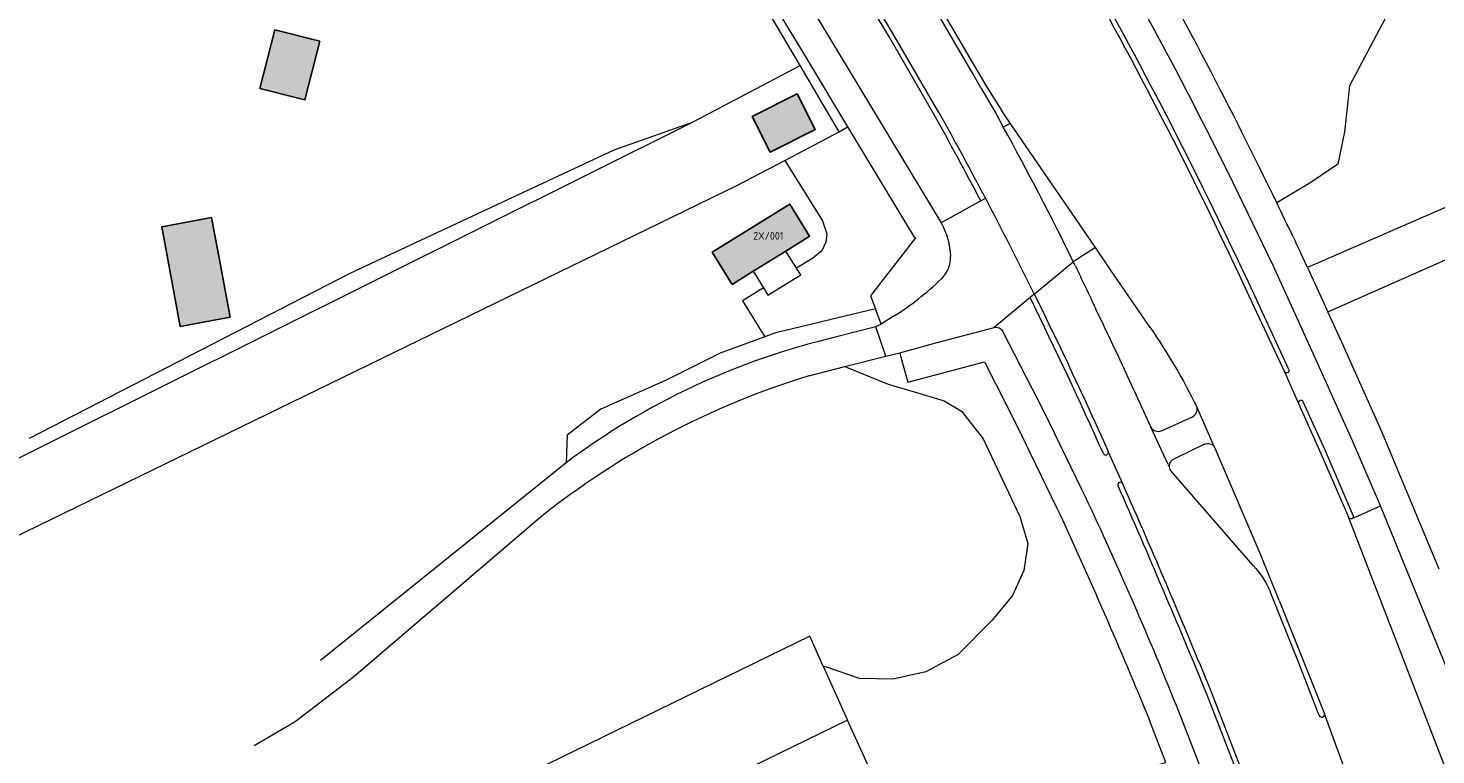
# Model space of a CAD drawing. Header units: metres. Extents: x 195286 to 196278, y 327273 to 327838.
# Tile 37 of 46: x 196052 to 196144, y 327593 to 327641. Entities that reach past the tile are written whole.
import ezdxf
from ezdxf.enums import TextEntityAlignment as Align

# ---------------------------------------------------------------- set-up
doc = ezdxf.new("R2010")
doc.units = ezdxf.units.M
for name, color, linetype, lineweight in [('B-WE-GR-BEPLANTING_CULTUUR_BOSPLANTSOEN-GV', 253, 'Continuous', 18), ('B-WE-IE-TERREINAFSCHEIDING_KUNSTMATIG_HEKWERK-G', 253, 'IE-TERREINAFSCHEIDING-KUNSTMATIG', 18), ('B-WE-OG-BEBOUWING-GV', 250, 'Continuous', 25), ('B-WE-OG-BEBOUWING-T18', 1, 'Continuous', 25), ('B-WE-OG-TERREIN_BEGROEID-GV', 253, 'Continuous', 9), ('B-WE-OG-TERREIN_ERF-GV', 253, 'Continuous', 9), ('B-WE-VH-GESLOTENVERHARDING_ASFALT-GV', 253, 'Continuous', 9), ('B-WE-VH-OPENVERHARDING-GV', 253, 'Continuous', 9), ('B-WE-VH-OPENVERHARDING_BETONELEMENT-GV', 253, 'Continuous', 9), ('B-WE-VH-OPENVERHARDING_BETONSTRAATSTEEN-GV', 253, 'Continuous', 9), ('B-WE-VH-OPENVERHARDING_STRAATBAKSTEEN-GV', 253, 'Continuous', 9), ('B-WE-VH-TEGEL-GV', 253, 'Continuous', 9)]:
    doc.layers.add(name, color=color, linetype=linetype, lineweight=lineweight)
doc.layers.add('B-WE-OG-BEBOUWING-V', color=7, linetype='Continuous', lineweight=5, true_color=0xfff3f2)
doc.styles.add('NLCS-ISO-M200-T18', font='NLCS-ISO.ttf', dxfattribs={"height": 0.36})
doc.linetypes.add('IE-TERREINAFSCHEIDING-KUNSTMATIG', pattern='A,4,[82,NLCS.SHX,S=0.75,R=90,X=0,Y=0],4,-2', length=10)

msp = doc.modelspace()

# ---------------------------------------------------------------- hatches: boundary and pattern name
at = {"layer": 'B-WE-OG-BEBOUWING-V'}
for points in [[(196068.068, 327640.714), (196067.086, 327636.86), (196070.048, 327636.105), (196071.03, 327639.959)], [(196102.409, 327636.508), (196099.463, 327635.024), (196100.646, 327632.676), (196103.592, 327634.16)], [(196099.524, 327624.843), (196101.661, 327626.17), (196103.208, 327627.13), (196103.23, 327627.144), (196101.93, 327629.265), (196096.83, 327626.097), (196098.142, 327623.984)], [(196065.135, 327621.828), (196064.498, 327625.254), (196063.918, 327628.375), (196060.641, 327627.766), (196061.858, 327621.219)]]:
    msp.add_hatch(color=256, dxfattribs=at).paths.add_polyline_path(points)

# ---------------------------------------------------------------- linework, layer by layer
at = {"layer": 'B-WE-GR-BEPLANTING_CULTUUR_BOSPLANTSOEN-GV'}
msp.add_lwpolyline([(196103.171, 327617.974, 0.094335), (196085.487, 327608.649)], format="xyb", dxfattribs=at)
msp.add_lwpolyline([(196085.487, 327608.649), (196073.275, 327598.187), (196069.405, 327595.228), (196066.719, 327593.658)], dxfattribs=at)
at = {"layer": 'B-WE-IE-TERREINAFSCHEIDING_KUNSTMATIG_HEKWERK-G'}
for points in [[(196102.603, 327638.36), (196093.248, 327654.211)], [(196105.173, 327634.006), (196102.603, 327638.36)], [(196051.945, 327613.885), (196073.033, 327624.717), (196090.381, 327632.827), (196095.535, 327634.633)]]:
    msp.add_lwpolyline(points, dxfattribs=at)
at = {"layer": 'B-WE-OG-BEBOUWING-GV'}
for points in [[(196068.068, 327640.714), (196067.086, 327636.86), (196070.048, 327636.105), (196071.03, 327639.959)], [(196102.409, 327636.508), (196099.463, 327635.024), (196100.646, 327632.676), (196103.592, 327634.16)], [(196099.524, 327624.843), (196101.661, 327626.17), (196103.208, 327627.13), (196103.23, 327627.144), (196101.93, 327629.265), (196096.83, 327626.097), (196098.142, 327623.984)], [(196065.135, 327621.828), (196064.498, 327625.254), (196063.918, 327628.375), (196060.641, 327627.766), (196061.858, 327621.219)]]:
    msp.add_lwpolyline(points, close=True, dxfattribs=at)
at = {"layer": 'B-WE-OG-TERREIN_BEGROEID-GV'}
for points in [[(196176.885, 327621.478), (196174.23, 327620.471), (196172.216, 327619.372), (196169.652, 327619.098), (196167.318, 327621.677), (196165.61, 327628.258), (196163.2, 327634.89), (196159.238, 327641.15), (196156.225, 327643.591), (196152.897, 327645.342), (196149.515, 327646.154), (196147.185, 327645.8), (196143.251, 327643.723), (196141.276, 327641.839), (196138.721, 327637.027), (196138.407, 327634.002), (196137.968, 327631.881), (196136.186, 327630.67), (196133.944, 327629.347)], [(196101.591, 327632.129), (196104.075, 327628.165), (196104.37, 327627.312), (196104.288, 327626.755), (196104.026, 327626.18), (196103.436, 327625.705), (196102.361, 327625.059)], [(196122.976, 327625.017), (196122.03, 327626.397), (196120.567, 327625.465)], [(196125.624, 327621.151), (196122.976, 327625.017)], [(196100.199, 327623.753), (196098.819, 327622.904), (196100.297, 327620.546)], [(196107.934, 327621.37), (196107.555, 327622.375), (196100.923, 327620.776), (196100.297, 327620.546)], [(196100.297, 327620.546), (196097.358, 327619.469), (196093.793, 327617.686), (196089.515, 327615.785), (196087.286, 327614.076), (196087.215, 327612.258)], [(196105.537, 327618.578), (196108.4, 327617.423), (196110.044, 327616.937), (196112.082, 327616.334), (196113.207, 327615.654), (196114.641, 327613.837), (196117.051, 327608.726), (196117.58, 327606.955), (196117.321, 327605.181), (196116.58, 327603.55), (196115.244, 327601.922), (196113.006, 327599.654)], [(196124.575, 327616.994), (196125.667, 327614.602)], [(196126.362, 327614.37), (196128.414, 327615.282)], [(196129.196, 327613.482), (196127.219, 327612.522)], [(196129.914, 327613.155), (196129.855, 327613.289)], [(196134.112, 327603.216), (196132.929, 327606.138), (196129.914, 327613.155)], [(196113.006, 327599.654), (196110.881, 327598.522), (196108.73, 327598.034), (196106.52, 327598.091), (196104.483, 327598.78), (196104.126, 327598.901), (196105.72, 327595.359)], [(196107.492, 327591.454), (196110.388, 327586.384), (196126.316, 327592.483), (196126.658, 327592.57), (196125.601, 327595.287)]]:
    msp.add_lwpolyline(points, dxfattribs=at)
for points in [[(196135.016, 327627.11, -0.000843), (196135.525, 327626.032)], [(196120.685, 327625.222, -0.00452), (196122.046, 327622.362)], [(196128.414, 327615.282, 0.364771), (196128.681, 327615.939)], [(196125.667, 327614.602, 0.382823), (196126.362, 327614.37)], [(196127.219, 327612.522, 0.358823), (196126.873, 327611.989)], [(196126.873, 327611.989, 0.178202), (196127.021, 327611.687)], [(196132.394, 327605.514, -0.09209), (196133.503, 327603.803)], [(196136.74, 327595.652, 0.878495), (196137.082, 327595.761)]]:
    msp.add_lwpolyline(points, format="xyb", dxfattribs=at)
at = {"layer": 'B-WE-OG-TERREIN_ERF-GV'}
for points in [[(196068.068, 327640.714), (196071.03, 327639.959), (196070.048, 327636.105), (196067.086, 327636.86)], [(196064.498, 327625.254), (196065.135, 327621.828), (196061.858, 327621.219), (196060.641, 327627.766), (196063.918, 327628.375)]]:
    msp.add_lwpolyline(points, close=True, dxfattribs=at)
for points in [[(196014.317, 327595.792), (196014.733, 327595.295), (196014.963, 327595.021), (196016.37, 327595.182), (196018.782, 327596.429), (196095.535, 327634.633), (196102.603, 327638.36)], [(196105.173, 327634.006), (196105.729, 327634.341)]]:
    msp.add_lwpolyline(points, dxfattribs=at)
at = {"layer": 'B-WE-VH-GESLOTENVERHARDING_ASFALT-GV'}
for points in [[(196114.489, 327636.902), (196113.98, 327637.803), (196109.727, 327645.101), (196103.752, 327655.022), (196103.559, 327655.335)], [(196103.857, 327655.516), (196104.059, 327655.187), (196109.765, 327645.703), (196114.29, 327637.962), (196114.812, 327637.055), (196115.866, 327635.394)], [(195899, 327581.575), (195914.808, 327547.289), (195902.738, 327541.464), (195904.286, 327538.257), (195911.3, 327541.603), (195913.115, 327542.502), (195914.93, 327543.4), (195916.746, 327544.299), (195918.561, 327545.198), (195919.907, 327542.48), (196016.641, 327590.674), (196098.393, 327630.453), (196100.547, 327631.582), (196101.591, 327632.129), (196105.173, 327634.006)], [(196119.426, 327624.521), (196120.567, 327625.465)], [(196120.685, 327625.222), (196120.567, 327625.465)], [(196118.001, 327623.343), (196119.426, 327624.521)], [(196103.171, 327617.974), (196105.537, 327618.578), (196108.242, 327619.269), (196107.577, 327621.196), (196104.914, 327620.512)], [(196126.797, 327612.143), (196125.667, 327614.602)], [(196087.215, 327612.258), (196071.068, 327599.28)], [(196132.394, 327605.514), (196127.021, 327611.687)], [(196155.53, 327571.831), (196152.258, 327580.479), (196149.079, 327588.891), (196146.421, 327595.595), (196140.767, 327609.443)], [(196145.277, 327573.561), (196146.727, 327569.784), (196147.207, 327568.535), (196153.26, 327570.932), (196138.676, 327608.641)], [(196136.74, 327595.652), (196135.373, 327599.16), (196133.503, 327603.803)], [(196134.112, 327603.216), (196137.082, 327595.761)], [(196104.126, 327598.901), (196103.24, 327600.87), (196068.795, 327584.067), (196075.117, 327575.652), (196078.67, 327577.407), (196076.872, 327581.294)], [(196142.746, 327580.326), (196137.082, 327595.761)]]:
    msp.add_lwpolyline(points, dxfattribs=at)
msp.add_lwpolyline([(196102.409, 327636.508), (196103.592, 327634.16), (196100.646, 327632.676), (196099.463, 327635.024)], close=True, dxfattribs=at)
for points in [[(196111.729, 327635.283, -0.00572), (196114.785, 327629.639)], [(196120.567, 327625.465, 0.012949), (196115.96, 327634.326)], [(196114.785, 327629.639, -0.006331), (196118.001, 327623.343)], [(196118.001, 327623.343, -0.010186), (196122.856, 327613.009)], [(196124.575, 327616.994, 0.00679), (196122.046, 327622.362)], [(196125.624, 327621.151, -0.036358), (196128.681, 327615.939)], [(196104.914, 327620.512, 0.103065), (196087.215, 327612.258)], [(196138.907, 327608.597, -0.356088), (196138.676, 327608.641)]]:
    msp.add_lwpolyline(points, format="xyb", dxfattribs=at)
at = {"layer": 'B-WE-VH-OPENVERHARDING-GV'}
msp.add_lwpolyline([(196101.661, 327626.17), (196099.524, 327624.843), (196100.199, 327623.753), (196100.491, 327623.282), (196102.646, 327624.606), (196102.361, 327625.059)], close=True, dxfattribs=at)
at = {"layer": 'B-WE-VH-OPENVERHARDING_BETONELEMENT-GV'}
for points in [[(196132.082, 327624.121, 0.019685), (196120.908, 327645.763)], [(196120.665, 327645.514, -0.019743), (196131.784, 327623.926)], [(196135.688, 327616.268, 0.884815), (196135.374, 327616.153)], [(196122.543, 327612.861, 0.978018), (196122.858, 327613.005)], [(196123.816, 327610.884, 0.875566), (196123.487, 327610.778)], [(196123.487, 327610.778, -0.005808), (196129.331, 327597.073)], [(196129.649, 327597.191, 0.007264), (196123.819, 327610.878)]]:
    msp.add_lwpolyline(points, format="xyb", dxfattribs=at)
for points in [[(196114.489, 327636.902), (196115.488, 327635.192), (196115.96, 327634.326), (196116.423, 327634.582), (196115.866, 327635.394)], [(196131.784, 327623.926), (196134.447, 327618.229)], [(196134.747, 327618.394), (196132.082, 327624.121)], [(196118.001, 327623.343), (196117.727, 327623.116)], [(196135.374, 327616.153), (196136.831, 327612.873), (196138.676, 327608.641)], [(196138.967, 327608.791), (196137.128, 327613.1), (196135.688, 327616.268)], [(196122.858, 327613.005), (196122.856, 327613.009)], [(196123.819, 327610.878), (196123.816, 327610.884)], [(196129.331, 327597.073), (196131.976, 327590.249), (196134.998, 327582.256), (196136.315, 327578.785)], [(196135.313, 327582.451), (196132.264, 327590.439), (196129.649, 327597.191)]]:
    msp.add_lwpolyline(points, dxfattribs=at)
at = {"layer": 'B-WE-VH-OPENVERHARDING_BETONSTRAATSTEEN-GV'}
for points in [[(196111.397, 327635.178), (196108.433, 327640.294), (196105.88, 327644.568), (196105.294, 327645.452), (196097.42, 327658.106), (196093.665, 327664.029)], [(196111.729, 327635.283), (196108.677, 327640.52), (196106.209, 327644.697), (196105.611, 327645.669), (196100.773, 327653.645)], [(196101.247, 327645.649), (196111.875, 327628.033)], [(196122.03, 327626.397), (196116.423, 327634.582)], [(196114.484, 327629.473), (196111.875, 327628.033)], [(196114.484, 327629.473), (196114.785, 327629.639)], [(196138.907, 327608.597), (196140.767, 327609.443), (196138.93, 327613.699), (196136.368, 327619.403), (196133.699, 327625.215)], [(196117.727, 327623.116), (196115.358, 327621.158)], [(196108.754, 327621.887), (196107.934, 327621.37), (196107.577, 327621.196)], [(196108.242, 327619.269), (196109.154, 327619.495), (196111.538, 327620.134), (196115.358, 327621.158)], [(196115.923, 327620.902), (196118.635, 327615.64), (196121.116, 327610.519)], [(196134.447, 327618.229), (196135.374, 327616.153)], [(196129.855, 327613.289), (196128.681, 327615.939)], [(196123.816, 327610.884), (196122.858, 327613.005)], [(196126.797, 327612.143), (196126.873, 327611.989)], [(196127.322, 327596.334), (196130.215, 327588.887), (196133.002, 327581.581), (196134.349, 327578.027), (196136.315, 327578.785)]]:
    msp.add_lwpolyline(points, dxfattribs=at)
for points in [[(196133.699, 327625.215, 0.019696), (196122.582, 327646.692)], [(196114.484, 327629.473, 0.005699), (196111.397, 327635.178)], [(196111.875, 327628.033, -0.114168), (196112.493, 327625.812)], [(196122.543, 327612.861, 0.009997), (196117.727, 327623.116)], [(196115.358, 327621.158, -0.352907), (196115.923, 327620.902)], [(196134.747, 327618.394, -0.846849), (196134.447, 327618.229)], [(196129.196, 327613.482, -0.377876), (196129.855, 327613.289)], [(196121.116, 327610.519, -0.015477), (196127.322, 327596.334)], [(196138.967, 327608.791, -0.230312), (196138.907, 327608.597)]]:
    msp.add_lwpolyline(points, format="xyb", dxfattribs=at)
at = {"layer": 'B-WE-VH-OPENVERHARDING_STRAATBAKSTEEN-GV'}
msp.add_lwpolyline([(196078.67, 327577.407), (196107.492, 327591.454), (196105.72, 327595.359), (196076.872, 327581.294)], dxfattribs=at)
at = {"layer": 'B-WE-VH-TEGEL-GV'}
for points in [[(196091.427, 327657.962), (196099.088, 327645.344), (196103.132, 327638.644), (196105.729, 327634.341), (196110.106, 327627.089), (196110.189, 327627.033), (196107.231, 327623.232), (196107.555, 327622.375)], [(196135.958, 327625.093), (196135.525, 327626.032)], [(196144.616, 327605.26), (196140.814, 327614.41), (196138.206, 327620.221), (196137.303, 327622.178)], [(196109.154, 327619.495), (196109.236, 327619.201), (196109.693, 327617.564), (196114.726, 327618.89), (196116.878, 327614.668), (196117.735, 327612.903), (196119.472, 327609.327)]]:
    msp.add_lwpolyline(points, dxfattribs=at)
for points in [[(196133.944, 327629.347, 0.015917), (196124.413, 327647.546)], [(196135.016, 327627.11, 0.002007), (196133.944, 327629.347)], [(196111.916, 327624.366, 0.210997), (196112.493, 327625.812)], [(196108.754, 327621.887, 0.052365), (196111.916, 327624.366)], [(196119.472, 327609.327, -0.011751), (196125.601, 327595.287)]]:
    msp.add_lwpolyline(points, format="xyb", dxfattribs=at)
msp.add_lwpolyline([(196135.958, 327625.093), (196137.303, 327622.178), (196149.549, 327627.598), (196148.304, 327630.461)], close=True, dxfattribs=at)

# ---------------------------------------------------------------- texts
at = {"layer": 'B-WE-OG-BEBOUWING-T18', "style": 'NLCS-ISO-M200-T18'}
msp.add_text('2X/001', height=0.5, dxfattribs=at).set_placement((196100.516, 327627.174), align=Align.MIDDLE)

doc.saveas('drawing.dxf')
